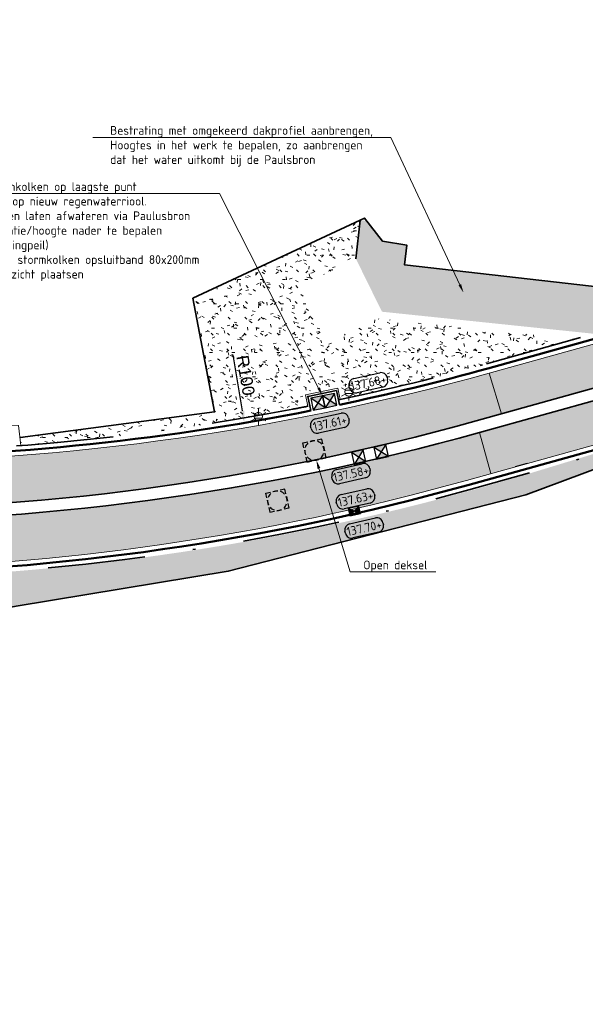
# Model space of a CAD drawing. Header units: metres. Extents: x 191748 to 192615, y 309710 to 310028.
# Tile 15 of 76: x 191886 to 191909, y 309769 to 309810. Entities that reach past the tile are written whole.
import ezdxf
from ezdxf import colors
from ezdxf.entities.mleader import LeaderData, LeaderLine
from ezdxf.enums import TextEntityAlignment as Align
from ezdxf.math import Vec2, Vec3

# ---------------------------------------------------------------- set-up
doc = ezdxf.new("R2010")
doc.units = ezdxf.units.M
doc.linetypes.add('VH-GELEIDEBAND_50X200', pattern=[8, 4, -2, 0, -2])
doc.linetypes.add('VH-OPSLUITBAND-SO', pattern=[10, 4, -2, 2, -2])
for name, color, linetype, lineweight in [('B-ME-IE-MEUBILAIR_WEGMEUBILAIR_LICHTMAST-S', 7, 'Continuous', 13), ('N-WE-GR-GRAS-A', 62, 'Continuous', 9), ('N-WE-RI-HWA_KOLK_NORMALE STRAATKOLK-S-200', 84, 'Continuous', 25), ('N-WE-RI-HWA_KOLK_STORM-STRAATKOLK-S-200', 170, 'Continuous', 25), ('N-WE-RI-OVERIG_RIOOLPUT-OPHOOGTEBRENGEN-S-200', 7, 'Continuous', 25), ('N-WE-VH-GOOT-G', 170, 'Continuous', 35), ('N-WE-VH-KANTLAAG 2 STREKS-G', 170, 'Continuous', 18), ('N-WE-VH-KANTOPSLUITING_GELEIDEBAND_70 200 VOORKANT-G', 2, 'Continuous', 50), ('N-WE-VH-KANTOPSLUITING_GELEIDEBAND_70 200-G', 6, 'VH-GELEIDEBAND_50X200', 35), ('N-WE-VH-KANTOPSLUITING_OPSLUITBAND_80X200 VOORKANT-G', 1, 'Continuous', 35), ('N-WE-VH-KANTOPSLUITING_OPSLUITBAND_80X200-G', 5, 'VH-OPSLUITBAND-SO', 18), ('N-WE-VH-KANTOPSLUITING_TROTTOIRBAND_RWS VOORKANT-G', 2, 'Continuous', 35), ('N-WE-VH-KANTVERHARDING-G', 5, 'Continuous', 35), ('N-WE-VH-OPENVERHARDING_STRAATBAKSTEEN_ROOD-A', 13, 'Continuous', 9), ('N-WE-VH-VERKANTING-1OOR-S', 252, 'Continuous', 25), ('X-XX-AL-AANPIJLING-S', 6, 'Continuous', 5), ('X-XX-AL-HOOGTELABEL-S', 7, 'Continuous', 25)]:
    doc.layers.add(name, color=color, linetype=linetype, lineweight=lineweight)
doc.layers.add('N-WE-VW-MARKERING-T', color=7, linetype='Continuous', true_color=0xf7f7f7)
doc.styles.add('NLCS-ISO', font='NLCS-ISO.ttf')
doc.styles.add('NLCS-ISO-ANNOTATIVE-T18', font='NLCS-ISO.ttf', dxfattribs={"height": 1.8})
doc.styles.get("Standard").update_dxf_attribs({"font": 'arial.ttf'})
doc.dimstyles.new('ISO-25', dxfattribs={"dimtxt": 2.5, "dimasz": 2.5, "dimexe": 1.25, "dimexo": 0.625, "dimtad": 1, "dimtxsty": 'Standard', "dimcen": 2.5, "dimadec": 0, "dimazin": 0, "dimtfac": 1, "dimtmove": 0, "dimatfit": 3, "dimfxl": 1, "dimarcsym": 0})
pattern_1 = [(61.93645888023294, (191907.4019123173, 309793.9782710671), (-0.08239518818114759, 0.2705753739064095), [0.6, -0.2]), (151.9364588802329, (191907.5783976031, 309793.8841809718), (0.08239518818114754, -0.2705753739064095), [0.6, -0.2]), (16.93645888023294, (191907.5842450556, 309794.1077113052), (0.2293777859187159, 0.217682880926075), [0, -0.56568542])]
pattern_2 = [(53.48344836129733, (191878.3966331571, 309789.6519688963), (-0.04172600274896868, 0.2797479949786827), [0.6, -0.2]), (143.4834483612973, (191878.5573701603, 309789.532957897), (0.04172600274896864, -0.2797479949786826), [0.6, -0.2]), (8.48344836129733, (191878.596012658, 309789.7532003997), (0.2588850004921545, 0.1816000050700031), [0, -0.56568542])]

# ---------------------------------------------------------------- blocks, each defined once
blk = doc.blocks.new('SAL-HOOGTE-WEGPEIL-200-SO')
for p, q in [((-0.8000000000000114, -0.04250000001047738), (-0.8000000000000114, 0.04250000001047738)), ((-0.5450000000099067, 0.3024999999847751), (0.5450000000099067, 0.3024999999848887)), ((0.8000000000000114, 0.04749999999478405), (0.8000000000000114, -0.04250000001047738)), ((0.5449999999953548, -0.297500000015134), (-0.5449999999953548, -0.297500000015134))]:
    blk.add_line(p, q)
for centre, radius, start, end in [((-0.5450000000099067, 0.04749999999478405), 0.2549999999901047, 90.00000000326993, 180.0000000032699), ((0.5450000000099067, 0.04749999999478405), 0.2549999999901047, 359.9999999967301, 89.99999999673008), ((-0.5449999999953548, -0.04250000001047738), 0.2550000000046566, 180, 270), ((0.5449999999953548, -0.04250000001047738), 0.2550000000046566, 270, 0)]:
    blk.add_arc(centre, radius, start, end)
at = {"style": 'NLCS-ISO'}
blk.add_attdef('HOOGTE', text='', height=0.36, dxfattribs=at).set_placement((0, 0.002499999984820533), align=Align.MIDDLE_CENTER)
blk = doc.blocks.new('SRI-PUT_OPHOOGTEBRENGEN-SO')
for p, q in [((-2, -0.4999999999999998), (-2, 0.5)), ((-0.5, 2), (0.5, 2)), ((2, -0.4999999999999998), (2, 0.5000000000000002)), ((-0.5, -2), (0.5, -2))]:
    blk.add_line(p, q)
for points in [[(-1, 2), (-2, 2), (-2, 0.9999999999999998)], [(1, 2), (2, 2), (2, 0.9999999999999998)], [(-1, -2), (-2, -2), (-2, -0.9999999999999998)], [(1, -2), (2, -2), (2, -0.9999999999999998)]]:
    blk.add_lwpolyline(points)
for start, end in [(165.5224878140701, 194.4775121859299), (120, 150), (75.52248781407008, 104.4775121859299), (30, 59.99999999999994), (345.5224878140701, 14.47751218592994), (209.9999999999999, 239.9999999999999), (255.52248781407, 284.4775121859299), (300.0000000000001, 330.0000000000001)]:
    blk.add_arc((0, 0), 2, start, end)
blk = doc.blocks.new('B-SIE-WEG_LICHTMAST-SO')
at = {"color": 0, "linetype": 'ByBlock', "lineweight": -2}
for points in [[(-0.7577727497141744, 0.4375000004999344), (-1.515543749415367, 0.8750000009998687)], [(-0.8038227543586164, 0.3456790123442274), (0.8038227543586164, 0.3456790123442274)], [(5.772554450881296e-10, 0.8750000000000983), (1.154461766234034e-09, 1.75)], [(0.7577727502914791, 0.4374999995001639), (1.515543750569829, 0.8749999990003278)], [(-0.7577727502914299, -0.4374999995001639), (-1.51554375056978, -0.8749999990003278)], [(-0.8038227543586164, -0.3456790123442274), (0.8038227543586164, -0.3456790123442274)], [(-5.772554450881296e-10, -0.8750000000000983), (-1.154412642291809e-09, -1.75)], [(0.7577727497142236, -0.4375000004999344), (1.515543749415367, -0.8750000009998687)]]:
    blk.add_lwpolyline(points, dxfattribs=at)
blk.add_circle((0, 0), 0.8749999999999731, dxfattribs=at)
at = {"color": 0, "linetype": 'ByBlock', "lineweight": -2, "style": 'NLCS-ISO-ANNOTATIVE-T18'}
blk.add_attdef('SYMBOOL', (2.5, -2.5), '', height=1.8, dxfattribs=at)
blk = doc.blocks.new('*U94')
blk.add_solid([(0, 0), (0, 0.25), (0.9892239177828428, 0)])
blk = doc.blocks.new('*U93')
blk.add_solid([(0, 0), (0, 0.25), (0.9892239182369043, 0)])
blk = doc.blocks.new('SRI-KOLK_STRAAT_01-SO')
h = blk.add_hatch(color=256)
h.dxf.hatch_style = 1
h.paths.add_polyline_path([(0, 1.125), (-1.125, 2.25), (-1.125, 1.110223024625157e-16)])
h.paths.add_polyline_path([(1.125, 2.25), (0, 1.125), (1.125, 1.110223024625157e-16)])
for p, q in [((-1.125, 1.530808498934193e-17), (1.125, 2.25)), ((1.125, 0), (-1.125, 2.25))]:
    blk.add_line(p, q)
blk.add_lwpolyline([(-1.125, 0), (1.125, 0), (1.125, 2.25), (-1.125, 2.25)], close=True)
blk = doc.blocks.new('SRI-KOLK_STRAAT-SO')
h = blk.add_hatch(color=256)
h.dxf.hatch_style = 1
h.paths.add_polyline_path([(-1.125, 1.5), (-1.125, -1.110223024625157e-16), (1.110223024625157e-16, 0.7499999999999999)])
h.paths.add_polyline_path([(1.125, 1.5), (1.110223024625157e-16, 0.7499999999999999), (1.125, -1.110223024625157e-16)])
for p, q in [((-1.125, 0), (1.125, 1.5)), ((1.125, 0), (-1.125, 1.5))]:
    blk.add_line(p, q)
blk.add_lwpolyline([(-1.125, 0), (1.125, 0), (1.125, 1.5), (-1.125, 1.5)], close=True)
blk = doc.blocks.new('*D183')
at = {"layer": 'defpoints', "color": 0, "transparency": 16777216}
for p in [(191878.6663996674, 309891.7999840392), (191895.4803620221, 309793.2236650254)]:
    blk.add_point(p, dxfattribs=at)
at = {"layer": 'N-WE-VW-MARKERING-T', "color": 0, "lineweight": -2, "transparency": 16777216}
blk.add_line((191895.0042722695, 309796.0148676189), (191895.3962922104, 309793.7165466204), dxfattribs=at)
at = {"layer": 'N-WE-VW-MARKERING-T', "color": 0, "transparency": 16777216}
blk.add_solid([(191895.4784391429, 309793.7305582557), (191895.3141452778, 309793.7025349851), (191895.4803620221, 309793.2236650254)], dxfattribs=at)
at = {"layer": 'N-WE-VW-MARKERING-T', "color": 0, "transparency": 16777216, "insert": (191895.5331197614, 309795.1760891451), "char_height": 0.5, "attachment_point": 5, "rotation": 279.6796704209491}
blk.add_mtext('R100', dxfattribs=at)

msp = doc.modelspace()

# ---------------------------------------------------------------- hatches: boundary and pattern name
at = {"layer": 'N-WE-GR-GRAS-A'}
h = msp.add_hatch(dxfattribs=at)
h.set_pattern_fill('AGR-GRAS_01', color=256, scale=0.04, pattern_type=2)
h.set_pattern_definition([(0, (171.4512025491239, 65.11758326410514), (1, 1), [0.12, -0.8]), (45, (171.8512025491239, 65.31758326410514), (-0.1131370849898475, 1.866761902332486), [0.12, -0.8]), (29.99999999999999, (171.5312025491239, 65.23758326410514), (0.2274613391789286, 1.286025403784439), [0.12, -0.8]), (15, (171.7712025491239, 65.59758326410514), (0.3856270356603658, 0.7244941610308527), [0.12, -0.8]), (135, (171.6112025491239, 67.11758326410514), (-0.02828427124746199, -0.6505382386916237), [0.12, -0.8]), (150, (172.6512025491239, 65.51758326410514), (0.2156921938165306, -0.5864101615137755), [0.12, -0.8]), (165, (171.6912025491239, 65.15758326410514), (0.1434520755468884, -0.7010146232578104), [0.12, -0.8]), (85, (171.8512025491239, 65.51758326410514), (-0.872677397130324, 1.040016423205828), [0.12, -0.8]), (99.99999999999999, (171.4512025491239, 65.11758326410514), (-1.112117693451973, 0.7787131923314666), [0.12, -0.7999999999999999])])
edge = h.paths.add_edge_path()
edge.add_line((191897.4752884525, 309793.7884250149), (191897.9715097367, 309793.8849559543))
edge.add_line((191897.9715097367, 309793.8849559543), (191897.8524747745, 309794.471821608))
edge.add_line((191897.8524747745, 309794.471821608), (191899.4183375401, 309794.7894282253))
edge.add_line((191899.4183375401, 309794.7894282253), (191899.5409800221, 309794.2075053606))
edge.add_line((191899.5409800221, 309794.2075053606), (191900.0318217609, 309794.3137863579))
edge.add_arc((191878.6663996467, 309891.7999840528), 99.80000001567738, 282.3616984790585, 285.5582054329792)
edge.add_line((191905.434472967, 309795.656808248), (191909.0642998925, 309796.6674205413))
edge.add_line((191909.0642998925, 309796.6674205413), (191900.8631024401, 309797.5206166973))
edge.add_line((191900.8631024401, 309797.5206166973), (191900.74, 309797.457))
edge.add_line((191900.74, 309797.457), (191898.893, 309796.503))
edge.add_line((191898.893, 309796.503), (191897.71, 309798.811))
edge.add_line((191897.71, 309798.811), (191900.0649405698, 309799.9684792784))
edge.add_line((191900.0649405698, 309799.9684792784), (191900.246509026, 309801.5593647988))
edge.add_line((191900.246509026, 309801.5593647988), (191893.366, 309798.345))
edge.add_line((191893.366, 309798.345), (191894.252, 309793.679))
edge.add_line((191894.252, 309793.679), (191894.3578167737, 309793.2412734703))
edge.add_arc((191878.6663996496, 309891.7999840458), 99.80000000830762, 279.0460723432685, 280.8632647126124)
h = msp.add_hatch(dxfattribs=at)
h.set_pattern_fill('AGR-GRAS_01', color=256, scale=0.04, pattern_type=2)
h.set_pattern_definition([(0, (191875.9870061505, 309779.9595765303), (1, 1), [0.12, -0.8]), (45, (191876.3870061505, 309780.1595765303), (-0.1131370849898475, 1.866761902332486), [0.12, -0.8]), (29.99999999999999, (191876.0670061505, 309780.0795765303), (0.2274613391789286, 1.286025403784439), [0.12, -0.8]), (15, (191876.3070061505, 309780.4395765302), (0.3856270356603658, 0.7244941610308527), [0.12, -0.8]), (135, (191876.1470061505, 309781.9595765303), (-0.02828427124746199, -0.6505382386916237), [0.12, -0.8]), (150, (191877.1870061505, 309780.3595765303), (0.2156921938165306, -0.5864101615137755), [0.12, -0.8]), (165, (191876.2270061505, 309779.9995765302), (0.1434520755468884, -0.7010146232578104), [0.12, -0.8]), (85, (191876.3870061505, 309780.3595765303), (-0.872677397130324, 1.040016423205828), [0.12, -0.8]), (99.99999999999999, (191875.9870061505, 309779.9595765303), (-1.112117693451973, 0.7787131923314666), [0.12, -0.7999999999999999])])
edge = h.paths.add_edge_path()
edge.add_arc((191826.6272534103, 309756.1452904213), 54.00000005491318, 22.22609180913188, 25.67524313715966)
edge.add_line((191875.2955265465, 309779.5418541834), (191876.1948871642, 309779.9824397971))
edge.add_line((191876.1948871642, 309779.9824397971), (191876.0189136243, 309780.3416518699))
edge.add_arc((191879.4314283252, 309782.0134004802), 3.800000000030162, 90.76972052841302, 206.0996602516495, ccw=False)
edge.add_arc((191883.0397963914, 309528.3209040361), 257.5181556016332, 90.72522208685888, 90.81421897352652, ccw=False)
edge.add_line((191879.7803439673, 309785.8184310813), (191879.7669102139, 309786.8183408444))
edge.add_arc((191878.0115512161, 309887.0445883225), 100.2416179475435, 271.0033736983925, 286.9347914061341)
edge.add_line((191907.210244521, 309791.1497590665), (191928.912204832, 309797.7584059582))
edge.add_arc((191943.4194917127, 309750.1183112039), 49.80000000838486, 101.80399047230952, 106.93645887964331, ccw=False)
edge.add_line((191933.232193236, 309798.8651977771), (191933.6236481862, 309796.9769165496))
edge.add_line((191933.6236481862, 309796.9769165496), (191933.557, 309796.9739999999))
edge.add_line((191933.557, 309796.9739999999), (191932.054526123, 309797.747521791))
edge.add_line((191932.054526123, 309797.747521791), (191930.927, 309797.559))
edge.add_line((191930.927, 309797.559), (191917.357, 309794.134))
edge.add_line((191917.357, 309794.134), (191912.589, 309792.334))
edge.add_line((191912.589, 309792.334), (191907.042, 309790.274))
edge.add_line((191907.042, 309790.274), (191894.822, 309787.125))
edge.add_line((191894.822, 309787.125), (191886.108, 309785.686))
edge.add_line((191886.108, 309785.686), (191877.464, 309784.108))
edge.add_line((191877.464, 309784.108), (191878.116, 309782.312))
edge.add_line((191878.116, 309782.312), (191878.703, 309780.493))
edge.add_line((191878.703, 309780.493), (191879.1568278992, 309778.8911007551))
edge.add_line((191879.1568278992, 309778.8911007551), (191879.7632863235, 309776.3806149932))
edge.add_line((191879.7632863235, 309776.3806149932), (191880.223, 309773.984))
edge.add_line((191880.223, 309773.984), (191880.5025936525, 309772.1425503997))
edge.add_line((191880.5025936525, 309772.1425503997), (191880.1296866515, 309772.0309174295))
edge.add_line((191880.1296866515, 309772.0309174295), (191880.1563599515, 309769.9220593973))
edge.add_line((191880.1563599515, 309769.9220593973), (191879.5219050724, 309769.3282107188))
edge.add_arc((191874.5569085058, 309770.696168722), 5.150000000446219, 344.5960303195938, 372.1863437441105)
edge.add_arc((191858.6242088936, 309767.2553719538), 21.44999997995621, 12.18634373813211, 18.04183907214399)
edge.add_line((191879.0195254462, 309773.8986815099), (191877.8489725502, 309773.5264343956))
edge.add_line((191877.8489725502, 309773.5264343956), (191877.499169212, 309774.4511032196))
edge.add_arc((191858.6059042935, 309767.3037581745), 20.20000001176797, 20.72169125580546, 24.98510194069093)
edge.add_line((191876.9155407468, 309775.83588648), (191876.6149683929, 309776.5714588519))
h = msp.add_hatch(dxfattribs=at)
h.set_pattern_fill('AGR-GRAS_01', color=256, scale=0.04, pattern_type=2)
h.set_pattern_definition([(0, (191886.266, 309792.626), (1, 1), [0.12, -0.8]), (45, (191886.666, 309792.826), (-0.1131370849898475, 1.866761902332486), [0.12, -0.8]), (29.99999999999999, (191886.346, 309792.746), (0.2274613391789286, 1.286025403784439), [0.12, -0.8]), (15, (191886.586, 309793.106), (0.3856270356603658, 0.7244941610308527), [0.12, -0.8]), (135, (191886.426, 309794.626), (-0.02828427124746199, -0.6505382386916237), [0.12, -0.8]), (150, (191887.466, 309793.026), (0.2156921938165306, -0.5864101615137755), [0.12, -0.8]), (165, (191886.506, 309792.666), (0.1434520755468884, -0.7010146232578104), [0.12, -0.8]), (85, (191886.666, 309793.026), (-0.872677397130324, 1.040016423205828), [0.12, -0.8]), (99.99999999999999, (191886.266, 309792.626), (-1.112117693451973, 0.7787131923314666), [0.12, -0.7999999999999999])])
h.paths.add_polyline_path([(191894.3578167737, 309793.2412734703), (191894.252, 309793.679), (191886.2660637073, 309792.6254077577), (191886.3018745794, 309792.2924992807, 0.02032808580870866)])
at = {"layer": 'N-WE-VH-OPENVERHARDING_STRAATBAKSTEEN_ROOD-A'}
h = msp.add_hatch(dxfattribs=at)
h.set_pattern_fill('AVH-SBS_KEIFORMAAT_KEPER', color=256, scale=2, pattern_type=2)
h.set_pattern_definition(pattern_1)
h.paths.add_polyline_path([(191927.6395004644, 309801.9378060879), (191914.7447675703, 309797.833755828), (191906.8935050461, 309795.6478162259), (191907.4019123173, 309793.9782710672), (191915.2449975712, 309796.1564677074), (191928.1493347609, 309800.2635747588)])
h = msp.add_hatch(dxfattribs=at)
h.set_pattern_fill('AVH-SBS_WAALFORMAAT_HALFST', color=256, scale=2, pattern_type=2)
h.set_pattern_definition([(83.49107718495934, (191909.6445552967, 309796.9086738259), (-0.09935542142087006, 0.01133579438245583), []), (173.4910771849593, (191909.6898984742, 309797.3060955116), (-0.04534317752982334, -0.3974216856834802), [0.1, -0.1]), (173.4910771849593, (191909.567871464, 309797.1187204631), (-0.04534317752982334, -0.3974216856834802), [0.1, -0.1]), (83.49107718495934, (191909.6175491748, 309797.113052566), (-0.1987108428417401, 0.02267158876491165), [0, -0.4, 0, 0, 0]), (83.49107718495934, (191909.5408653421, 309797.3230992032), (-0.1987108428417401, 0.02267158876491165), [0, -0.4, 0, 0, 0])])
h.paths.add_polyline_path([(191902.06, 309799.722), (191902.1521468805, 309800.5308086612), (191901.156, 309800.697), (191900.505252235, 309801.5298864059), (191900.246509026, 309801.5593647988), (191900.065, 309799.969), (191901.1348783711, 309797.7939620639), (191909.852945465, 309796.8869943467), (191914.6909999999, 309798.2339999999), (191913.349, 309798.4340000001)])
h = msp.add_hatch(dxfattribs=at)
h.set_pattern_fill('AVH-SBS_KEIFORMAAT_KEPER', color=256, scale=2, pattern_type=2)
h.set_pattern_definition(pattern_1)
h.paths.add_polyline_path([(191905.6157643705, 309791.1399283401), (191915.8881504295, 309793.9999544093), (191928.8053785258, 309798.109210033), (191928.2950017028, 309799.7852229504), (191915.3879204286, 309795.67724253), (191905.1463843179, 309792.8258056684)])
h = msp.add_hatch(dxfattribs=at)
h.set_pattern_fill('AVH-SBS_KEIFORMAAT_KEPER', color=256, scale=2, pattern_type=2)
h.set_pattern_definition(pattern_2)
edge = h.paths.add_edge_path()
edge.add_line((191906.893505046, 309795.6478162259), (191905.541760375, 309795.2714650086))
edge.add_arc((191878.6663996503, 309891.7999840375), 100.1999999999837, 270.26591172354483, 285.5582057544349, ccw=False)
edge.add_line((191879.1314296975, 309791.6010631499), (191879.1404595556, 309789.6554210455))
edge.add_arc((191878.3467525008, 309889.3881632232), 99.73590042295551, 270.4559696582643, 286.9370574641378)
edge.add_line((191907.4019123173, 309793.9782710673), (191906.893505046, 309795.6478162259))
h = msp.add_hatch(dxfattribs=at)
h.set_pattern_fill('AVH-SBS_KEIFORMAAT_KEPER', color=256, scale=2, pattern_type=2)
h.set_pattern_definition(pattern_2)
edge = h.paths.add_edge_path()
edge.add_line((191879.152046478, 309787.2058898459), (191879.352388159, 309787.2127997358))
edge.add_arc((191877.8354248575, 309887.0012701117), 99.79999998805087, 270.8709312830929, 285.5582057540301)
edge.add_line((191904.6034987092, 309790.8580944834), (191905.6157643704, 309791.1399283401))
edge.add_line((191905.6157643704, 309791.1399283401), (191905.1463843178, 309792.8258056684))
edge.add_arc((191878.4659001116, 309887.9005194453), 98.747402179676, 270.392746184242, 285.67552723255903, ccw=False)
edge.add_line((191879.1427800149, 309789.1554371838), (191879.152046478, 309787.2058898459))

# ---------------------------------------------------------------- linework, layer by layer
at = {"layer": 'N-WE-VH-GOOT-G'}
for points in [[(191811.3972957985, 309827.8570598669), (191818.0202994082, 309813.3777538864, 0.05510320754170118), (191826.6445158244, 309798.9608257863, 0.1656770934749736), (191833.8375266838, 309794.1109362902), (191835.4199509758, 309793.6817266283, 0.04339252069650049), (191844.1923059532, 309792.1023452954), (191864.0536675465, 309790.281909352, 0.02129083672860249), (191876.785908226, 309789.6597437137), (191877.6340506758, 309789.6544416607, 0.06956016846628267), (191905.0122757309, 309793.307484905), (191915.2449975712, 309796.1564677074), (191928.9738655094, 309800.5260009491, -0.04452719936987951), (191937.692505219, 309802.4677895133), (191963.5511605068, 309805.8522864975, 0.03894486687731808), (191978.7322234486, 309809.0562095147), (192024.8671967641, 309822.6149959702, -0.04516751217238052), (192038.1762925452, 309825.2515809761, -0.08053306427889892), (192044.6474859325, 309824.8925724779)], [(191810.9426047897, 309827.6490788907), (191817.5656083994, 309813.1697729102, 0.05510320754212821), (191826.2462291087, 309798.6585548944, 0.1656770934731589), (191833.7066381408, 309793.6283721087), (191835.2890624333, 309793.1991624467, 0.04339252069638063), (191844.1466686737, 309791.6044324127), (191864.0080302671, 309789.7839964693, 0.02129083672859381), (191876.7827826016, 309789.1597534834), (191877.6309250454, 309789.1544514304, 0.06956016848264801), (191905.1463843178, 309792.8258056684), (191915.3879204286, 309795.67724253), (191929.1255069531, 309800.0495506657, -0.04452719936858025), (191937.7573940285, 309801.9720179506), (191963.6160493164, 309805.3565149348, 0.0389448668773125), (191978.8732078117, 309808.5764977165), (192025.0081811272, 309822.1352841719, -0.04516751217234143), (192038.2288443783, 309824.7543503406, -0.08053306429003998), (192044.5402552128, 309824.4042062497)]]:
    msp.add_lwpolyline(points, format="xyb", dxfattribs=at)
at = {"layer": 'N-WE-VH-KANTLAAG 2 STREKS-G'}
for points in [[(191811.9308784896, 309829.6956162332), (191819.1570269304, 309813.8977063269, 0.05528967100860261), (191827.6740538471, 309799.6719729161, 0.1566398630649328), (191833.7889570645, 309795.3971718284, 0.05277522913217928), (191844.1587495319, 309793.3608805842, 0.0007384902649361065), (191844.3063991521, 309793.3471275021), (191855.8993152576, 309792.2845537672, 0.02129083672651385), (191868.6698164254, 309791.6605185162), (191878.0400245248, 309791.6019418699, 0.06956016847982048), (191905.5417598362, 309795.2714648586), (191914.7447675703, 309797.8337558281), (191929.706585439, 309802.5957042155, -0.04452719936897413), (191938.3471477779, 309804.5201036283), (191963.298094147, 309807.785795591, 0.01672757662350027), (191969.7527420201, 309808.8512773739, 0.3987223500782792), (191971.499305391, 309811.3241282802), (191971.1540984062, 309813.7069819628), (191970.9561647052, 309813.6783070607)], [(192050.8548863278, 309808.5941003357), (192051.0534377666, 309808.6181279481, -0.06088805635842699), (192051.058607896, 309812.9373415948, 0.3420939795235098), (192045.925051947, 309821.5716352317, 0.1250399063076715), (192037.229166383, 309822.6764523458, 0.04088035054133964), (192025.5114900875, 309820.2507332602), (191979.4230468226, 309806.705621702, -0.0389448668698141), (191963.8691156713, 309803.4230058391), (191937.1027514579, 309799.9197038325, 0.04452719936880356), (191928.392787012, 309797.9798473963), (191915.8881504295, 309793.9999544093), (191904.6034987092, 309790.8580944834, -0.06417320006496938), (191879.352388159, 309787.2127997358, 0.549917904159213), (191874.7616713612, 309779.7257444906, -0.0166264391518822), (191876.2222165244, 309776.4750626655)]]:
    msp.add_lwpolyline(points, format="xyb", dxfattribs=at)
at = {"layer": 'N-WE-VH-KANTOPSLUITING_GELEIDEBAND_70 200 VOORKANT-G'}
for points in [[(191810.6693669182, 309832.9343642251), (191819.3389033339, 309813.9808987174, 0.05528967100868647), (191827.8332785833, 309799.7929997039, 0.1566398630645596), (191833.8479374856, 309795.5882773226, 0.05277819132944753), (191844.1770045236, 309793.5600466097, 0.0007414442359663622), (191844.3246540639, 309793.5462926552), (191855.9175701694, 309792.4837189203, 0.02129083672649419), (191868.6710666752, 309791.8605146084), (191878.0412747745, 309791.8019379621, 0.04950691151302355), (191897.7108394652, 309793.6301856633)], [(191879.3554281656, 309787.0128228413, 0.06417320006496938), (191904.6571421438, 309790.6654227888), (191915.9453195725, 309793.8082643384), (191928.4534435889, 309797.7892672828, -0.04452719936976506), (191937.1287069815, 309799.7213952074), (191963.8950711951, 309803.224697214, 0.03894486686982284), (191979.4794405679, 309806.5137369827), (192025.5678838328, 309820.0588485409, -0.04088035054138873), (192037.2535882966, 309822.4779490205, -0.1250399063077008), (192045.8517672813, 309821.3855455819, -0.342093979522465), (192050.8601145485, 309812.9618444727, 0.05392047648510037), (192050.8017172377, 309809.0912653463)], [(191899.3866064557, 309793.9701673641, 0.01570824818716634), (191905.4881164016, 309795.4641365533), (191914.6875984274, 309798.0254458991), (191929.6459288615, 309802.7862843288, -0.04452719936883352), (191938.3211922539, 309804.7184122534), (191963.2721386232, 309807.9841042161, 0.01544650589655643), (191969.2230133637, 309808.9507753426)], [(191897.7108394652, 309793.6301856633, 0.001265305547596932), (191898.2074523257, 309793.7278306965, 0.001265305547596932)]]:
    msp.add_lwpolyline(points, format="xyb", dxfattribs=at)
at = {"layer": 'N-WE-VH-KANTOPSLUITING_GELEIDEBAND_70 200-G', "flags": 128}
for points in [[(191810.8512433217, 309833.0175566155), (191819.5207797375, 309814.0640911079, 0.05528966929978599), (191827.9925030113, 309799.9140268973, 0.1566399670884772), (191833.9069221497, 309795.7793817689, 0.05277816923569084), (191844.194668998, 309793.7592685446, 0.0007473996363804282), (191844.3429089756, 309793.7454578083), (191855.9358250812, 309792.6828840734, 0.02129083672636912), (191868.6723169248, 309792.0605107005), (191878.0425250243, 309792.0019340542, 0.04900192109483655), (191897.4752884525, 309793.788425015, 0.001767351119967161), (191898.1676953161, 309793.9238405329)], [(191877.7209048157, 309773.8649681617), (191876.6149683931, 309776.5714588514, 0.01690324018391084), (191875.1208834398, 309779.9017180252, -0.549917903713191), (191879.3584681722, 309786.8128459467, 0.06417320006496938), (191904.7107855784, 309790.4727510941), (191916.0024887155, 309793.6165742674), (191928.5141001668, 309797.5986871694, -0.044527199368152), (191937.1546625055, 309799.5230865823), (191963.7663300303, 309803.0061411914, 0.03894486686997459), (191979.6855198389, 309806.3658439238), (192025.6242775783, 309819.8669638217, -0.04088035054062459), (192037.2780102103, 309822.2794456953, -0.1250399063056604), (192045.7784826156, 309821.1994559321, -0.3420939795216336), (192050.6616212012, 309812.9863473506, 0.05395904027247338), (192050.6028342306, 309809.0699745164)], [(191905.434472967, 309795.656808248), (191914.6304292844, 309798.2171359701), (191929.5852722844, 309802.9768644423, -0.04452719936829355), (191938.2952367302, 309804.9167208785), (191963.2461830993, 309808.1824128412, 0.01544519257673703), (191969.1843612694, 309809.147005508)], [(191899.3453617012, 309794.1658684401, 0.01570774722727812), (191905.4344735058, 309795.656808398, 0.01570774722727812)]]:
    msp.add_lwpolyline(points, format="xyb", dxfattribs=at)
at = {"layer": 'N-WE-VH-KANTOPSLUITING_OPSLUITBAND_80X200 VOORKANT-G'}
msp.add_lwpolyline([(191898.167695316, 309793.9238405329), (191898.0882402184, 309794.3155697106), (191899.2635691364, 309794.553963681), (191899.3453617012, 309794.1658684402)], dxfattribs=at)
at = {"layer": 'N-WE-VH-KANTOPSLUITING_OPSLUITBAND_80X200-G', "flags": 128}
for points in [[(191898.0892918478, 309793.9079378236), (191897.9939340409, 309794.3780704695), (191899.3254764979, 309794.6481494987), (191899.4236420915, 309794.1823663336)], [(191886.3018745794, 309792.2924992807), (191886.1979951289, 309793.1207600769), (191880.949, 309793.177), (191880.9756232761, 309792.026703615)]]:
    msp.add_lwpolyline(points, dxfattribs=at)
at = {"layer": 'N-WE-VH-KANTOPSLUITING_TROTTOIRBAND_RWS VOORKANT-G'}
for points in [[(191898.2074523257, 309793.7278306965), (191898.1676953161, 309793.9238405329)], [(191899.3453617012, 309794.1658684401), (191899.3866064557, 309793.9701673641)], [(191899.3866064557, 309793.9701673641), (191899.3866167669, 309793.9701184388)], [(191898.207510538, 309793.7275436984), (191898.2074523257, 309793.7278306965)]]:
    msp.add_lwpolyline(points, dxfattribs=at)
at = {"layer": 'N-WE-VH-KANTVERHARDING-G'}
for points in [[(191900.246509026, 309801.5593647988), (191893.366, 309798.345), (191894.252, 309793.679)], [(191900.065, 309799.969), (191900.246509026, 309801.5593647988)], [(191914.8691046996, 309799.6495171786), (191914.686068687, 309798.2372831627), (191913.349, 309798.434), (191902.06, 309799.722), (191902.1521468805, 309800.5308086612), (191901.156, 309800.697), (191900.42, 309801.639), (191900.246509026, 309801.5593647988)], [(191932.2838818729, 309797.7858699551), (191930.927, 309797.559), (191917.357, 309794.134), (191912.589, 309792.334), (191907.042, 309790.274), (191894.822, 309787.125), (191886.108, 309785.686), (191877.464, 309784.108), (191878.116, 309782.312), (191878.703, 309780.493), (191878.703, 309780.493), (191879.1568278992, 309778.8911007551), (191879.7632863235, 309776.3806149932), (191880.223, 309773.984), (191880.5025936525, 309772.1425503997)], [(191894.252, 309793.679), (191886.266, 309792.626)]]:
    msp.add_lwpolyline(points, dxfattribs=at)
at = {"layer": 'N-WE-VH-OPENVERHARDING_STRAATBAKSTEEN_ROOD-A'}
for points in [[(191905.5417598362, 309795.2714648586), (191906.0501671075, 309793.6019196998)], [(191905.1463843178, 309792.8258056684), (191905.6157643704, 309791.1399283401)]]:
    msp.add_lwpolyline(points, dxfattribs=at)
at = {"layer": 'N-WE-VW-MARKERING-T'}
msp.add_lwpolyline([(191907.0984057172, 309791.5527236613), (191906.6146285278, 309791.4180309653)], dxfattribs=at)

# ---------------------------------------------------------------- block references
at = {"layer": 'B-ME-IE-MEUBILAIR_WEGMEUBILAIR_LICHTMAST-S', "xscale": 0.2, "yscale": 0.2, "zscale": 0.2}
for p in [(191899.78, 309794.496), (191896.057, 309793.481)]:
    msp.add_blockref('B-SIE-WEG_LICHTMAST-SO', p, dxfattribs=at)
at = {"layer": 'N-WE-RI-HWA_KOLK_NORMALE STRAATKOLK-S-200', "xscale": 0.1999999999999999, "yscale": 0.1999999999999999, "zscale": 0.1999999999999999, "rotation": 192.6120780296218}
msp.add_blockref('SRI-KOLK_STRAAT-SO', (191899.9627946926, 309789.7490399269), dxfattribs=at)
at = {"layer": 'N-WE-RI-HWA_KOLK_STORM-STRAATKOLK-S-200'}
for p, xscale, yscale, zscale, rotation in [((191898.7458405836, 309794.0918248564), 0.2222222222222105, 0.2222222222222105, 0.2222222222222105, 101.4658518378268), ((191899.2358584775, 309794.1912354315), 0.2222222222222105, 0.2222222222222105, 0.2222222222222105, 101.4658518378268), ((191901.3452879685, 309792.0871750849), 0.2222222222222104, 0.2222222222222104, 0.2222222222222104, 103.1553090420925), ((191900.4204160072, 309791.8700845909), 0.2222222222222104, 0.2222222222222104, 0.2222222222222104, 102.6109869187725)]:
    msp.add_blockref('SRI-KOLK_STRAAT_01-SO', p, dxfattribs=dict(at, xscale=xscale, yscale=yscale, zscale=zscale, rotation=rotation))
at = {"layer": 'N-WE-RI-OVERIG_RIOOLPUT-OPHOOGTEBRENGEN-S-200', "xscale": 0.2000000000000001, "yscale": 0.2000000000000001, "zscale": 0.2000000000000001, "rotation": 281.6224982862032}
for p in [(191898.3589467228, 309792.0890056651), (191896.8350099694, 309790.0259936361)]:
    msp.add_blockref('SRI-PUT_OPHOOGTEBRENGEN-SO', p, dxfattribs=at)
at = {"layer": 'N-WE-VH-VERKANTING-1OOR-S', "xscale": -1, "rotation": 83.5284558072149}
msp.add_blockref('*U93', (191905.5630720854, 309799.3223227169), dxfattribs=at)
at = {"layer": 'N-WE-VH-VERKANTING-1OOR-S', "rotation": 83.52845580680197}
msp.add_blockref('*U94', (191905.3400817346, 309797.3564816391), dxfattribs=at)
at = {"layer": 'X-XX-AL-HOOGTELABEL-S', "rotation": 12.54995649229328}
for p, values in [((191900.5793050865, 309794.8707177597), {'HOOGTE': '137.68+'}), ((191898.9935459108, 309793.2106243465), {'HOOGTE': '137.61+'}), ((191899.8620007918, 309791.1329770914), {'HOOGTE': '137.58+'}), ((191900.0500858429, 309790.0991727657), {'HOOGTE': '137.63+'}), ((191900.4054119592, 309788.9019221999), {'HOOGTE': '137.70+'})]:
    msp.add_blockref('SAL-HOOGTE-WEGPEIL-200-SO', p, dxfattribs=at).add_auto_attribs(values)

# ---------------------------------------------------------------- dimensions: what is measured, and where the dimension line sits
at = {"layer": 'N-WE-VW-MARKERING-T'}
dim = msp.add_radius_dim(center=(191878.6663996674, 309891.7999840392), mpoint=(191895.4803620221, 309793.2236650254), dimstyle='ISO-25', override={"dimscale": 0.2}, dxfattribs=at)
dim.commit()
dim.dimension.update_dxf_attribs({"geometry": '*D183', "text_midpoint": (191895.158247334, 309795.1121479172), "dimtype": 164})

# ---------------------------------------------------------------- leaders
at = {"layer": 'X-XX-AL-AANPIJLING-S', "color": 0}
ml = msp.add_multileader_mtext('Standard', dxfattribs=at)
ml.set_content('Bestrating met omgekeerd dakprofiel aanbrengen,\\PHoogtes in het werk te bepalen, zo aanbrengen \\Pdat het water uitkomt bij de Paulsbron ', style='NLCS-ISO')
ml.set_leader_properties(color=6, linetype='ByLayer', lineweight=-1)
ml.build(insert=Vec2(0, 0))
ml.multileader.update_dxf_attribs({"text_left_attachment_type": 6, "text_right_attachment_type": 6, "dogleg_length": 0.36, "arrow_head_size": 0.36})
ctx = ml.context
ctx.base_point, ctx.char_height, ctx.arrow_head_size, ctx.landing_gap_size, ctx.plane_origin = Vec3(191889.7864091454, 309804.9582962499), 0.36, 0.36, 0.18, Vec3(191901.897550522, 309807.0918017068)
ctx.left_attachment, ctx.right_attachment = 6, 6
notes = []
notes.append((ctx, [(0, (1, 1, 0), (191901.5044091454, 309804.9582962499), (-1, 0), 0.36, [(0, [(191904.4858181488, 309798.5782496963)], 0, [])])]))
ctx.mtext.insert, ctx.mtext.flow_direction = Vec3(191889.9664091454, 309805.4262962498), 5
ml = msp.add_multileader_mtext('Standard', dxfattribs=at)
ml.set_content('Twee stormkolken op laagste punt\\Paansluiten op nieuw regenwaterriool. \\PTwee kolken laten afwateren via Paulusbron\\PExacte locatie/hoogte nader te bepalen\\P(onder woningpeil)\\PAchterzijde stormkolken opsluitband 80x200mm \\Pmet 50mm zicht plaatsen', style='NLCS-ISO')
ml.set_leader_properties(color=6, linetype='ByLayer', lineweight=-1)
ml.build(insert=Vec2(0, 0))
ml.multileader.update_dxf_attribs({"text_left_attachment_type": 6, "text_right_attachment_type": 6, "dogleg_length": 0.36, "arrow_head_size": 0.36})
ctx = ml.context
ctx.base_point, ctx.char_height, ctx.arrow_head_size, ctx.landing_gap_size, ctx.plane_origin = Vec3(191883.4121615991, 309802.6500639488), 0.36, 0.36, 0.18, Vec3(191897.7575149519, 309802.7583971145)
ctx.left_attachment, ctx.right_attachment = 6, 6
notes.append((ctx, [(0, (1, 1, 0), (191894.4641615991, 309802.6500639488), (-1, 0), 0.36, [(0, [(191898.6961446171, 309794.3368356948)], 0, [])])]))
ctx.mtext.insert, ctx.mtext.width, ctx.mtext.flow_direction = Vec3(191883.5921615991, 309803.1180639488), 13.968, 5
ml = msp.add_multileader_mtext('Standard', dxfattribs=at)
ml.set_content('Open deksel ', style='NLCS-ISO')
ml.set_leader_properties(color=6, linetype='ByLayer', lineweight=-1)
ml.build(insert=Vec2(0, 0))
ml.multileader.update_dxf_attribs({"text_left_attachment_type": 6, "text_right_attachment_type": 6, "dogleg_length": 0.36, "arrow_head_size": 0.36})
ctx = ml.context
ctx.base_point, ctx.char_height, ctx.arrow_head_size, ctx.landing_gap_size, ctx.plane_origin = Vec3(191900.1889373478, 309787.0979069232), 0.36, 0.36, 0.18, Vec3(191901.4321726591, 309786.8910372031)
ctx.left_attachment, ctx.right_attachment = 6, 6
notes.append((ctx, [(1, (1, 1, 0), (191899.8289373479, 309787.0979069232), (1, 0), 0.36, [(0, [(191898.4395317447, 309791.6972071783)], 0, [])])]))
ctx.mtext.insert, ctx.mtext.flow_direction = Vec3(191900.3689373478, 309787.5659069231), 5
for ctx, leaders in notes:
    for number, flags, end, landing, length, lines in leaders:
        leader = LeaderData()
        leader.index, (leader.has_last_leader_line, leader.has_dogleg_vector, leader.attachment_direction) = number, flags
        leader.last_leader_point, leader.dogleg_vector, leader.dogleg_length = Vec3(end), Vec3(landing), length
        for number, points, colour, breaks in lines:
            line = LeaderLine()
            line.index, line.vertices, line.color, line.breaks = number, Vec3.list(points), colors.encode_raw_color(colour), breaks
            leader.lines.append(line)
        ctx.leaders.append(leader)

doc.saveas('drawing.dxf')
